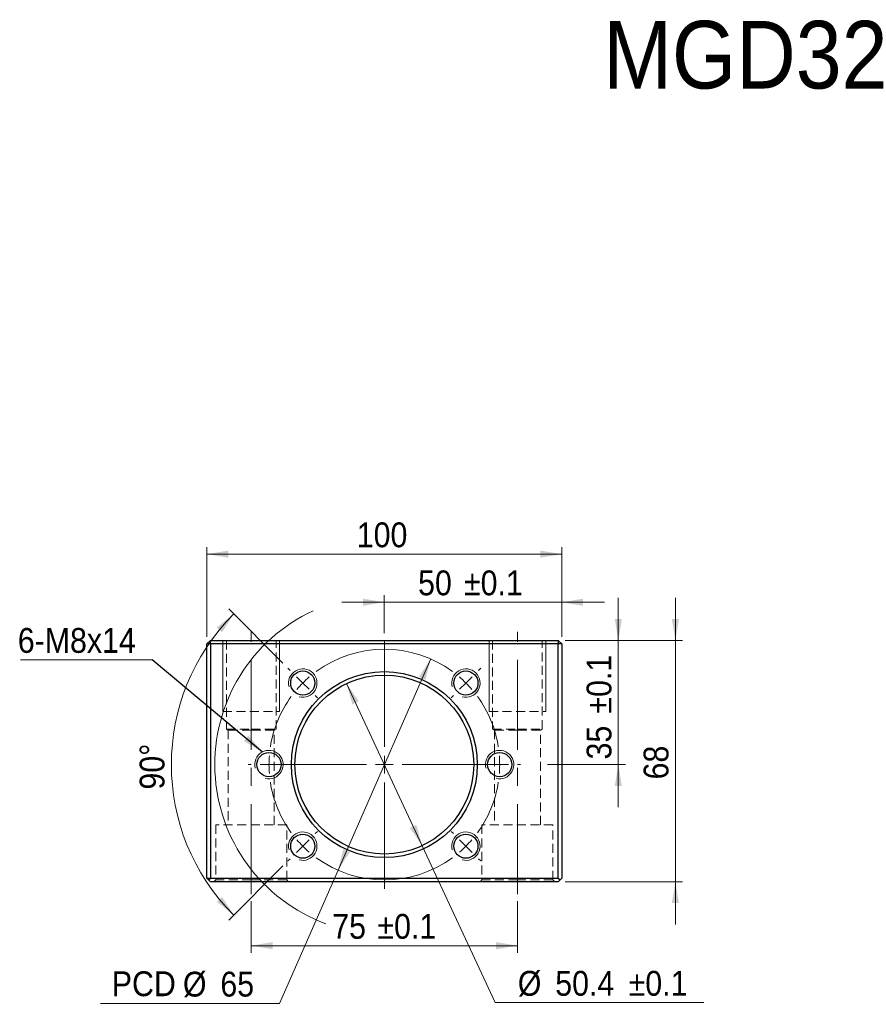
# Model space of a CAD drawing. Header units: millimetres. Extents: x 61 to 548, y 106 to 383.
# Tile 1 of 2: x 61 to 299, y 106 to 383. Entities that reach past the tile are written whole.
import ezdxf

# ---------------------------------------------------------------- set-up
doc = ezdxf.new("R2010")
doc.units = ezdxf.units.MM
doc.header["$LTSCALE"] = 2
doc.linetypes.add('CENTERX2', pattern=[20.32, 12.7, -2.54, 2.54, -2.54])
doc.linetypes.add('HIDDEN', pattern=[1.905, 1.27, -0.635])
doc.styles.add('SLDTEXTSTYLE0', font='GOTHIC.TTF', dxfattribs={"width": 0.913})
doc.styles.get("Standard").update_dxf_attribs({"font": 'GOTHIC.TTF'})
doc.dimstyles.new('SLDDIMSTYLE0', dxfattribs={"dimtxt": 7, "dimasz": 6, "dimexe": 0, "dimexo": 0.0625, "dimgap": 1.75, "dimtad": 1, "dimdec": 1, "dimrnd": 1e-09, "dimzin": 12, "dimdsep": 46, "dimtxsty": 'SLDTEXTSTYLE0', "dimsah": 1, "dimcen": 0.09, "dimadec": 0, "dimazin": 3, "dimtol": 1, "dimtp": 0.1, "dimtm": 0.1, "dimtfac": 1, "dimtdec": 1, "dimtmove": 0, "dimatfit": 0, "dimfxl": 0, "dimfrac": 2, "dimtolj": 1, "dimarcsym": 0})
doc.dimstyles.new('SLDDIMSTYLE1', dxfattribs={"dimtxt": 7, "dimasz": 6, "dimexe": 0, "dimexo": 0.0625, "dimgap": 1.75, "dimtad": 1, "dimdec": 4, "dimlfac": 2, "dimzin": 12, "dimdsep": 46, "dimtxsty": 'SLDTEXTSTYLE0', "dimsah": 1, "dimcen": 0.09, "dimazin": 3, "dimtfac": 1, "dimtofl": 0, "dimtmove": 0, "dimatfit": 3, "dimfxl": 0, "dimfrac": 2, "dimtolj": 1, "dimtzin": 12, "dimarcsym": 0})
doc.dimstyles.new('SLDDIMSTYLE2', dxfattribs={"dimtxt": 7, "dimasz": 6, "dimexe": 0, "dimexo": 0.0625, "dimgap": 1.75, "dimtad": 0, "dimtih": 1, "dimtoh": 1, "dimdec": 1, "dimrnd": 1e-09, "dimzin": 12, "dimdsep": 46, "dimtxsty": 'SLDTEXTSTYLE0', "dimsah": 1, "dimcen": 0, "dimadec": 0, "dimazin": 3, "dimtfac": 1, "dimtdec": 1, "dimtmove": 0, "dimatfit": 3, "dimfxl": 0, "dimfrac": 2, "dimtolj": 1, "dimtzin": 12, "dimarcsym": 0})
doc.dimstyles.new('SLDDIMSTYLE3', dxfattribs={"dimtxt": 7, "dimasz": 6, "dimexe": 0, "dimexo": 0.0625, "dimgap": 1.75, "dimtad": 0, "dimtih": 1, "dimtoh": 1, "dimdec": 1, "dimrnd": 1e-09, "dimzin": 12, "dimdsep": 46, "dimtxsty": 'SLDTEXTSTYLE0', "dimsah": 1, "dimcen": 0, "dimadec": 0, "dimazin": 3, "dimtol": 1, "dimtp": 0.1, "dimtm": 0.1, "dimtfac": 1, "dimtdec": 1, "dimtmove": 0, "dimatfit": 3, "dimfxl": 0, "dimfrac": 2, "dimtolj": 1, "dimarcsym": 0})
doc.dimstyles.new('SLDDIMSTYLE4', dxfattribs={"dimtxt": 7, "dimasz": 6, "dimexe": 0, "dimexo": 0.0625, "dimgap": 1.75, "dimtad": 1, "dimdec": 1, "dimrnd": 1e-09, "dimzin": 12, "dimdsep": 46, "dimtxsty": 'SLDTEXTSTYLE0', "dimsah": 1, "dimcen": 0.09, "dimadec": 0, "dimazin": 3, "dimtfac": 1, "dimtdec": 1, "dimtmove": 0, "dimatfit": 0, "dimfxl": 0, "dimfrac": 2, "dimtolj": 1, "dimtzin": 12, "dimarcsym": 0})
doc.dimstyles.new('SLDDIMSTYLE5', dxfattribs={"dimtxt": 7, "dimasz": 6, "dimexe": 0, "dimexo": 0.0625, "dimgap": 1.75, "dimtad": 1, "dimrnd": 1e-09, "dimzin": 12, "dimdsep": 46, "dimtxsty": 'SLDTEXTSTYLE0', "dimsah": 1, "dimcen": 0.09, "dimadec": 0, "dimazin": 3, "dimtfac": 1, "dimtofl": 0, "dimtmove": 0, "dimatfit": 3, "dimfxl": 0, "dimfrac": 2, "dimtolj": 1, "dimtzin": 12, "dimarcsym": 0})
doc.dimstyles.new('SLDDIMSTYLE6', dxfattribs={"dimtxt": 7, "dimasz": 6, "dimexe": 0, "dimexo": 0.0625, "dimgap": 1.75, "dimtad": 1, "dimdec": 1, "dimrnd": 1e-09, "dimzin": 12, "dimdsep": 46, "dimtxsty": 'SLDTEXTSTYLE0', "dimsah": 1, "dimcen": 0.09, "dimadec": 0, "dimazin": 3, "dimtol": 1, "dimtp": 0.1, "dimtm": 0.1, "dimtfac": 1, "dimtdec": 1, "dimtofl": 0, "dimtmove": 0, "dimatfit": 3, "dimfxl": 0, "dimfrac": 2, "dimtolj": 1, "dimarcsym": 0})
doc.dimstyles.new('SLDDIMSTYLE7', dxfattribs={"dimtxt": 0.18, "dimasz": 6, "dimexe": 0, "dimexo": 0.0625, "dimgap": 0, "dimtad": 0, "dimtih": 1, "dimtoh": 1, "dimdec": 0, "dimrnd": 1e-09, "dimzin": 0, "dimdsep": 46, "dimtxsty": 'Standard', "dimsah": 1, "dimcen": 0.09, "dimadec": 0, "dimazin": 0, "dimtfac": 6, "dimtdec": 0, "dimtofl": 0, "dimtmove": 0, "dimatfit": 3, "dimfxl": 0, "dimfrac": 2, "dimtolj": 1, "dimtzin": 0, "dimarcsym": 0})

# ---------------------------------------------------------------- blocks, each defined once
blk = doc.blocks.new('_D')
at = {"color": 7, "linetype": 'Continuous', "lineweight": 18}
for p, q in [((163.3, 219.39), (151.3, 219.39)), ((163.3, 210.65), (163.3, 221.39)), ((163.3, 219.39), (213.3, 219.39)), ((213.3, 209.65), (213.3, 221.39)), ((213.3, 219.39), (225.3, 219.39))]:
    blk.add_line(p, q, dxfattribs=at)
for points in [[(163.3, 219.39), (157.3, 220.39), (157.3, 218.39)], [(213.3, 219.39), (219.3, 218.39), (219.3, 220.39)]]:
    blk.add_solid(points, dxfattribs=at)
at = {"color": 7, "linetype": 'Continuous', "lineweight": 18, "char_height": 7, "attachment_point": 1, "style": 'SLDTEXTSTYLE0'}
for s, insert in [('50', (172.81, 228.34)), ('±0.1', (185.74, 228.34))]:
    blk.add_mtext(s, dxfattribs=dict(at, insert=insert))
blk = doc.blocks.new('_D_1')
at = {"color": 7, "linetype": 'Continuous', "lineweight": 18}
for p, q in [((229.23, 208.65), (229.23, 220.65)), ((214.3, 208.65), (231.23, 208.65)), ((229.23, 208.65), (229.23, 173.65)), ((209.29, 173.65), (231.23, 173.65)), ((229.23, 173.65), (229.23, 161.65))]:
    blk.add_line(p, q, dxfattribs=at)
for points in [[(229.23, 208.65), (230.23, 214.65), (228.23, 214.65)], [(229.23, 173.65), (228.23, 167.65), (230.23, 167.65)]]:
    blk.add_solid(points, dxfattribs=at)
at = {"color": 7, "linetype": 'Continuous', "lineweight": 18, "char_height": 7, "attachment_point": 1, "rotation": 90, "style": 'SLDTEXTSTYLE0'}
for s, insert in [('±0.1', (220.29, 188.03)), ('35', (220.29, 175.1))]:
    blk.add_mtext(s, dxfattribs=dict(at, insert=insert))
blk = doc.blocks.new('_D_2')
at = {"color": 7, "linetype": 'Continuous', "lineweight": 18}
for p, q in [((134.73, 202.22), (119.46, 217.49)), ((134.73, 145.09), (119.46, 129.81))]:
    blk.add_line(p, q, dxfattribs=at)
blk.add_arc((163.3, 173.65), 60, 135, 225, dxfattribs=at)
for points in [[(120.88, 216.08), (116.11, 212.3), (117.59, 210.96)], [(120.88, 131.23), (117.59, 136.35), (116.11, 135)]]:
    blk.add_solid(points, dxfattribs=at)
at = {"color": 7, "linetype": 'Continuous', "lineweight": 18, "insert": (94.36, 166.62), "char_height": 7, "attachment_point": 1, "rotation": 90, "style": 'SLDTEXTSTYLE0'}
blk.add_mtext('90°', dxfattribs=at)
blk = doc.blocks.new('_D_3')
at = {"color": 7, "linetype": 'Continuous', "lineweight": 18}
for p, q in [((176.36, 203.42), (150.25, 143.89)), ((150.25, 143.89), (133.79, 106.37)), ((133.79, 106.37), (83.33, 106.37))]:
    blk.add_line(p, q, dxfattribs=at)
blk.add_arc((163.3, 173.65), 47.76, 114.8378, 249.84, dxfattribs=at)
for points in [[(176.36, 203.42), (173.03, 198.32), (174.86, 197.52)], [(150.25, 143.89), (153.57, 148.98), (151.74, 149.79)]]:
    blk.add_solid(points, dxfattribs=at)
at = {"color": 7, "linetype": 'Continuous', "lineweight": 18, "char_height": 7, "attachment_point": 1, "style": 'SLDTEXTSTYLE0'}
for s, insert in [('PCD', (86.5, 115.42)), ('%%c', (106.55, 115.31)), ('65', (117.1, 115.31))]:
    blk.add_mtext(s, dxfattribs=dict(at, insert=insert))
blk = doc.blocks.new('_D_4')
at = {"color": 7, "linetype": 'Continuous', "lineweight": 18}
for p, q in [((152.66, 196.49), (173.95, 150.81)), ((173.95, 150.81), (194.56, 106.6)), ((194.56, 106.6), (253.37, 106.6))]:
    blk.add_line(p, q, dxfattribs=at)
for points in [[(152.66, 196.49), (154.28, 190.63), (156.1, 191.48)], [(173.95, 150.81), (172.32, 156.67), (170.51, 155.83)]]:
    blk.add_solid(points, dxfattribs=at)
at = {"color": 7, "linetype": 'Continuous', "lineweight": 18, "char_height": 7, "attachment_point": 1, "style": 'SLDTEXTSTYLE0'}
for s, insert in [('%%c', (200.91, 115.54)), ('50.4', (211.46, 115.54)), ('±0.1', (232.14, 115.54))]:
    blk.add_mtext(s, dxfattribs=dict(at, insert=insert))
blk = doc.blocks.new('_D_5')
at = {"color": 7, "linetype": 'Continuous', "lineweight": 18}
for p, q in [((245.3, 208.65), (245.3, 220.65)), ((214.3, 208.65), (247.3, 208.65)), ((245.3, 208.65), (245.3, 140.65)), ((214.3, 140.65), (247.3, 140.65)), ((245.3, 140.65), (245.3, 128.65))]:
    blk.add_line(p, q, dxfattribs=at)
for points in [[(245.3, 208.65), (246.3, 214.65), (244.3, 214.65)], [(245.3, 140.65), (244.3, 134.65), (246.3, 134.65)]]:
    blk.add_solid(points, dxfattribs=at)
at = {"color": 7, "linetype": 'Continuous', "lineweight": 18, "insert": (236.36, 169.48), "char_height": 7, "attachment_point": 1, "rotation": 90, "style": 'SLDTEXTSTYLE0'}
blk.add_mtext('68', dxfattribs=at)
blk = doc.blocks.new('_D_6')
at = {"color": 7, "linetype": 'Continuous', "lineweight": 18}
for p, q in [((113.3, 209.65), (113.3, 234.94)), ((213.3, 209.65), (213.3, 234.94)), ((213.3, 232.94), (113.3, 232.94))]:
    blk.add_line(p, q, dxfattribs=at)
for points in [[(113.3, 232.94), (119.3, 231.94), (119.3, 233.94)], [(213.3, 232.94), (207.3, 233.94), (207.3, 231.94)]]:
    blk.add_solid(points, dxfattribs=at)
at = {"color": 7, "linetype": 'Continuous', "lineweight": 18, "insert": (155.54, 241.88), "char_height": 7, "attachment_point": 1, "style": 'SLDTEXTSTYLE0'}
blk.add_mtext('100', dxfattribs=at)
blk = doc.blocks.new('_D_7')
at = {"color": 7, "linetype": 'Continuous', "lineweight": 18}
for p, q in [((125.8, 135.15), (125.8, 120.64)), ((200.8, 135.15), (200.8, 120.64)), ((125.8, 122.64), (200.8, 122.64))]:
    blk.add_line(p, q, dxfattribs=at)
for points in [[(125.8, 122.64), (131.8, 121.64), (131.8, 123.64)], [(200.8, 122.64), (194.8, 123.64), (194.8, 121.64)]]:
    blk.add_solid(points, dxfattribs=at)
at = {"color": 7, "linetype": 'Continuous', "lineweight": 18, "char_height": 7, "attachment_point": 1, "style": 'SLDTEXTSTYLE0'}
for s, insert in [('75', (148.63, 131.59)), (' ±0.1', (158.98, 131.59))]:
    blk.add_mtext(s, dxfattribs=dict(at, insert=insert))
blk = doc.blocks.new('SW_NOTE_0')
at = {"color": 0, "linetype": 'Continuous', "lineweight": 0}
blk.add_line((-37.09, 0), (0, 0), dxfattribs=at)
at = {"color": 0, "linetype": 'Continuous', "lineweight": 0, "insert": (-37.85, 8.96), "char_height": 7, "attachment_point": 1, "style": 'SLDTEXTSTYLE0'}
blk.add_mtext('6-M8x14', dxfattribs=at)
blk = doc.blocks.new('SW_CENTERMARKSYMBOL_0')
at = {"color": 0, "linetype": 'Continuous', "lineweight": 18}
for p, q in [((32.5, 5), (32.5, 35)), ((5.98, 26.52), (5.35, 27.15)), ((59.02, 26.52), (59.65, 27.15)), ((9.52, 22.98), (7.75, 24.75)), ((9.52, 22.98), (11.29, 21.21)), ((55.48, 22.98), (53.71, 21.21)), ((55.48, 22.98), (57.25, 24.75)), ((13.05, 19.45), (13.69, 18.81)), ((51.95, 19.45), (51.31, 18.81)), ((0, 0), (-2.5, 0)), ((27.5, 0), (-2.5, 0)), ((0, 0), (2.5, 0)), ((5, 0), (5.9, 0)), ((32.5, 0), (30, 0)), ((32.5, 0), (32.5, 2.5)), ((32.5, 0), (32.5, -2.5)), ((32.5, 0), (35, 0)), ((37.5, 0), (67.5, 0)), ((60, 0), (59.1, 0)), ((65, 0), (62.5, 0)), ((65, 0), (67.5, 0)), ((70, 0), (70.9, 0)), ((-5, 0), (-5.9, 0)), ((32.5, -5), (32.5, -35)), ((13.05, -19.45), (13.69, -18.81)), ((51.95, -19.45), (51.31, -18.81)), ((9.52, -22.98), (11.29, -21.21)), ((55.48, -22.98), (53.71, -21.21)), ((9.52, -22.98), (7.75, -24.75)), ((55.48, -22.98), (57.25, -24.75)), ((5.98, -26.52), (5.35, -27.15)), ((59.02, -26.52), (59.65, -27.15))]:
    blk.add_line(p, q, dxfattribs=at)
for start, end in [(53.8147, 126.1853), (135, 139.4074), (130.5926, 135), (45, 49.4074), (40.5926, 45), (143.8147, 171.1853), (8.8147, 36.1853), (175.5926, 180), (0, 4.4074), (355.5926, 0), (180, 184.4074), (188.8147, 216.1853), (323.8147, 351.1853), (220.5926, 225), (315, 319.4074), (225, 229.4074), (310.5926, 315), (233.8147, 306.1853)]:
    blk.add_arc((32.5, 0), 32.5, start, end, dxfattribs=at)

msp = doc.modelspace()

# ---------------------------------------------------------------- linework, layer by layer
at = {"color": 7, "linetype": 'CENTERX2', "lineweight": 18}
for p, q in [((125.801791, 137.152601), (125.801791, 211.297243)), ((200.801791, 137.152601), (200.801791, 211.015435))]:
    msp.add_line(p, q, dxfattribs=at)
at = {"color": 7, "linetype": 'Continuous', "lineweight": 25}
for p, q in [((114.301793, 208.652602), (113.301791, 207.652603)), ((114.301793, 207.652603), (114.301793, 208.652602)), ((114.301793, 208.652602), (212.30179, 208.652602)), ((212.30179, 208.652602), (212.30179, 207.652603)), ((212.30179, 208.652602), (213.301792, 207.652603)), ((114.301793, 207.652603), (113.301791, 207.652603)), ((113.301791, 141.6526), (113.301791, 207.652603)), ((114.301793, 207.652603), (114.301793, 141.6526)), ((212.30179, 207.652603), (114.301793, 207.652603)), ((212.30179, 141.6526), (212.30179, 207.652603)), ((213.301792, 207.652603), (212.30179, 207.652603)), ((213.301792, 207.652603), (213.301792, 141.6526)), ((113.301791, 141.6526), (113.801792, 141.152603)), ((113.801792, 141.152603), (114.301793, 141.6526)), ((114.301793, 141.6526), (212.30179, 141.6526)), ((212.30179, 141.6526), (212.801791, 141.152603)), ((212.801791, 141.152603), (213.301792, 141.6526)), ((113.801792, 141.152603), (114.301793, 140.652602)), ((212.30179, 140.652602), (114.301793, 140.652602)), ((212.801791, 141.152603), (212.30179, 140.652602))]:
    msp.add_line(p, q, dxfattribs=at)
at = {"color": 7, "linetype": 'Continuous', "lineweight": 18}
for p, q in [((117.801791, 208.652601), (117.801791, 188.652601)), ((117.801791, 208.652601), (117.801791, 188.652601)), ((133.801791, 208.652601), (133.801791, 188.652601)), ((133.801791, 208.652601), (133.801791, 188.652601)), ((192.801791, 208.652601), (192.801791, 188.652601)), ((192.801791, 208.652601), (192.801791, 188.652601)), ((208.801791, 208.652601), (208.801791, 188.652601)), ((208.801791, 208.652601), (208.801791, 188.652601))]:
    msp.add_line(p, q, dxfattribs=at)
at = {"color": 7, "linetype": 'HIDDEN', "lineweight": 18}
for p, q in [((118.801791, 208.652602), (118.801791, 183.652601)), ((132.801791, 183.652601), (132.801791, 208.652602)), ((193.801792, 208.652602), (193.801792, 183.652601)), ((207.801792, 183.652601), (207.801792, 208.652602)), ((117.801791, 188.652601), (133.801791, 188.652601)), ((117.801791, 188.652601), (133.801791, 188.652601)), ((192.801791, 188.652601), (208.801791, 188.652601)), ((192.801791, 188.652601), (208.801791, 188.652601)), ((118.801791, 183.652601), (125.80179, 183.652601)), ((118.801791, 183.652601), (119.301792, 183.352171)), ((125.80179, 183.352171), (119.301792, 183.352171)), ((119.301792, 183.352171), (119.301792, 156.652601)), ((125.80179, 183.652601), (132.801791, 183.652601)), ((132.301792, 183.352171), (125.80179, 183.352171)), ((132.301792, 183.352171), (132.801791, 183.652601)), ((132.301792, 156.652601), (132.301792, 183.352171)), ((193.801792, 183.652601), (200.801793, 183.652601)), ((193.801792, 183.652601), (194.301791, 183.352171)), ((200.801793, 183.352171), (194.301791, 183.352171)), ((194.301791, 183.352171), (194.301791, 156.652601)), ((200.801793, 183.652601), (207.801792, 183.652601)), ((207.301791, 183.352171), (200.801793, 183.352171)), ((207.301791, 183.352171), (207.801792, 183.652601)), ((207.301791, 156.652601), (207.301791, 183.352171)), ((135.801792, 156.652601), (115.801792, 156.652601)), ((115.801792, 156.652601), (115.801792, 141.152603)), ((135.801792, 141.152603), (135.801792, 156.652601)), ((210.801791, 156.652601), (190.801791, 156.652601)), ((190.801791, 156.652601), (190.801791, 141.152603)), ((210.801791, 141.152603), (210.801791, 156.652601)), ((114.301793, 141.6526), (113.301791, 141.6526)), ((115.801792, 141.152603), (115.301791, 140.652602)), ((125.80179, 141.152603), (115.801792, 141.152603)), ((135.801792, 141.152603), (125.80179, 141.152603)), ((136.301791, 140.652602), (135.801792, 141.152603)), ((190.801791, 141.152603), (190.301792, 140.652602)), ((200.801793, 141.152603), (190.801791, 141.152603)), ((210.801791, 141.152603), (200.801793, 141.152603)), ((211.301792, 140.652602), (210.801791, 141.152603))]:
    msp.add_line(p, q, dxfattribs=at)
at = {"color": 7, "linetype": 'Continuous', "lineweight": 25}
for centre, radius in [((140.320821, 196.633572), 3.4), ((163.301791, 173.652601), 26.2), ((186.282762, 196.633572), 3.4), ((163.301791, 173.652601), 25.2), ((130.801791, 173.652601), 3.4), ((195.801791, 173.652601), 3.4), ((140.320821, 150.671631), 3.4), ((186.282762, 150.671631), 3.4)]:
    msp.add_circle(centre, radius, dxfattribs=at)
at = {"color": 7, "linetype": 'Continuous', "lineweight": 18}
for centre in [(140.320821, 196.633572), (186.282762, 196.633572), (130.801791, 173.652601), (195.801791, 173.652601), (140.320821, 150.671631), (186.282762, 150.671631)]:
    msp.add_arc(centre, 4, 255, 195, dxfattribs=at)

# ---------------------------------------------------------------- block references
at = {"color": 7, "linetype": 'Continuous', "lineweight": 0}
msp.add_blockref('SW_NOTE_0', (97.871672, 203.17355), dxfattribs=at)
at = {"color": 7, "linetype": 'Continuous', "lineweight": 18}
msp.add_blockref('SW_CENTERMARKSYMBOL_0', (130.801791, 173.652601), dxfattribs=at)

# ---------------------------------------------------------------- texts
at = {"color": 7, "linetype": 'Continuous', "lineweight": 0, "insert": (224.969328, 383.151681), "char_height": 19.05, "attachment_point": 1, "style": 'SLDTEXTSTYLE0'}
msp.add_mtext('MGD32', dxfattribs=at)

# ---------------------------------------------------------------- dimensions: what is measured, and where the dimension line sits
at = {"color": 7, "linetype": 'Continuous', "lineweight": 18}
for base, p1, p2, angle, dimstyle, picture, middle in [((113.301791, 232.936516), (213.301791, 207.652601), (113.301791, 207.652601), 0, 'SLDDIMSTYLE5', '_D_6', (163.301791, 232.936516)), ((229.226844, 173.652601), (212.301791, 208.652601), (207.289675, 173.652601), 90, 'SLDDIMSTYLE0', '_D_1', (229.226844, 190.593675)), ((245.301791, 140.652601), (212.301791, 208.652601), (212.301791, 140.652601), 90, 'SLDDIMSTYLE4', '_D_5', (245.301791, 174.652601))]:
    dim = msp.add_linear_dim(base=base, p1=p1, p2=p2, angle=angle, dimstyle=dimstyle, dxfattribs=at)
    dim.commit()
    dim.dimension.update_dxf_attribs({"geometry": picture, "text_midpoint": middle, "dimtype": 160})
for base, p1, p2, dimstyle, picture, middle in [((213.301791, 219.393783), (163.301791, 208.652601), (213.301791, 207.652601), 'SLDDIMSTYLE0', '_D', (188.301791, 219.393783)), ((200.801791, 122.6445), (125.801791, 137.152601), (200.801791, 137.152601), 'SLDDIMSTYLE6', '_D_7', (164.126422, 122.6445))]:
    dim = msp.add_linear_dim(base=base, p1=p1, p2=p2, dimstyle=dimstyle, dxfattribs=at)
    dim.commit()
    dim.dimension.update_dxf_attribs({"geometry": picture, "text_midpoint": middle, "dimtype": 160})
dim = msp.add_diameter_dim_2p(p1=(150.248127, 143.889338), p2=(176.355456, 203.415865), text='PCD<>', dimstyle='SLDDIMSTYLE2', dxfattribs=at)
dim.commit()
dim.dimension.update_dxf_attribs({"geometry": '_D_3', "text_midpoint": (106.972182, 111.928178), "dimtype": 163})
dim = msp.add_angular_dim_2l(base=(103.301791, 173.652601), line1=((136.148891, 200.805502), (144.492751, 192.461642)), line2=((136.148891, 146.499701), (144.492751, 154.843561)), dimstyle='SLDDIMSTYLE1', dxfattribs=at)
dim.commit()
dim.dimension.update_dxf_attribs({"geometry": '_D_2', "text_midpoint": (103.301791, 173.652601), "dimtype": 162})
dim = msp.add_diameter_dim_2p(p1=(173.94793, 150.811854), p2=(152.655653, 196.493349), dimstyle='SLDDIMSTYLE3', dxfattribs=at)
dim.commit()
dim.dimension.update_dxf_attribs({"geometry": '_D_4', "text_midpoint": (225.550485, 112.154663), "dimtype": 163})

# ---------------------------------------------------------------- leaders
at = {"color": 7, "linetype": 'Continuous', "lineweight": 0}
msp.add_leader([(128.947864, 177.197027), (97.871672, 203.17355)], dimstyle='SLDDIMSTYLE7', dxfattribs=at)

doc.saveas('drawing.dxf')
